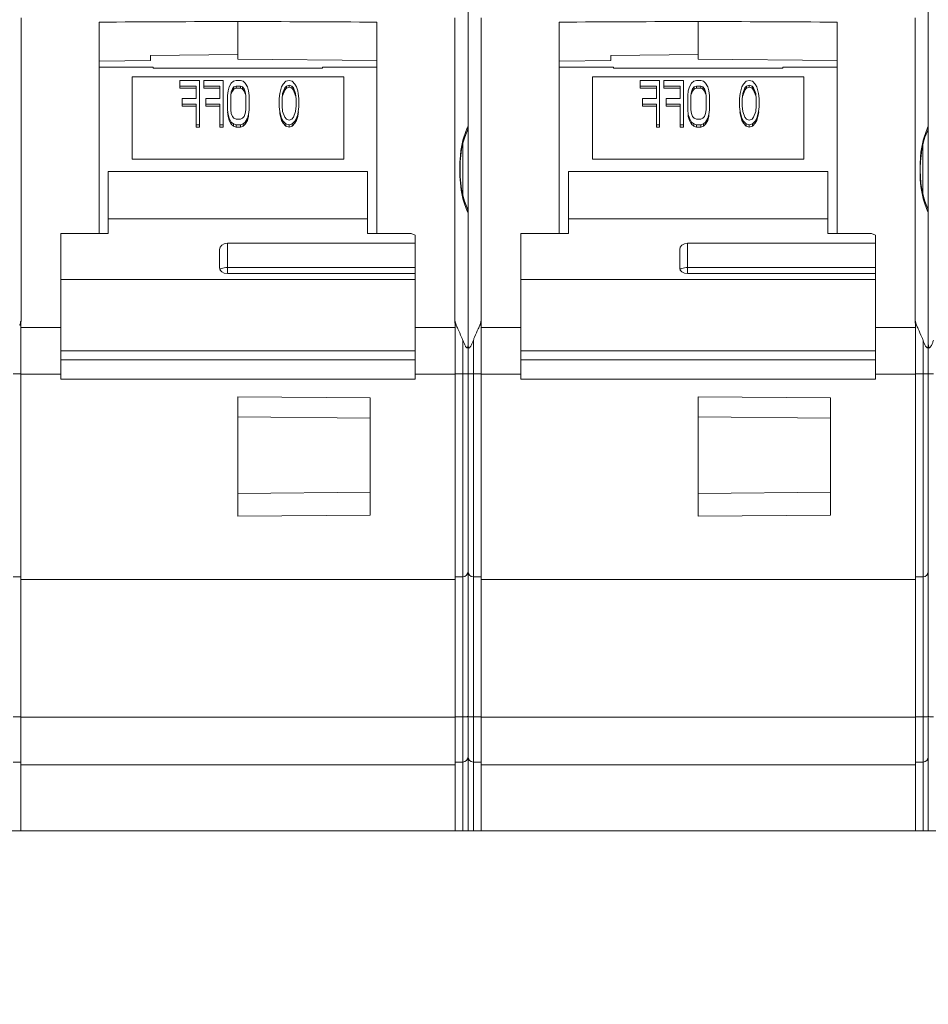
# Model space of a CAD drawing. Header units: millimetres. Extents: x -165365 to -33565, y 7406 to 103342.
# Tile 18 of 256: x -126014 to -125980, y 11043 to 11080. Entities that reach past the tile are written whole.
import ezdxf

# ---------------------------------------------------------------- set-up
doc = ezdxf.new("R2010")
doc.units = ezdxf.units.MM
doc.header["$MEASUREMENT"] = 0
doc.layers.get('Defpoints').update_dxf_attribs({"color": 252})
doc.layers.add('ELEK OPIS', color=140, linetype='Continuous')
doc.styles.add('FDBES', font='simplex.shx', dxfattribs={"width": 0.7})
doc.styles.add('ROMANS', font='romans.shx')
doc.dimstyles.new('BUD_100', dxfattribs={"dimtxt": 100, "dimasz": 10, "dimexe": 2, "dimexo": 2, "dimgap": 20, "dimtad": 1, "dimdec": 4, "dimrnd": 5, "dimdsep": 46, "dimtxsty": 'FDBES', "dimblk1": 'KR', "dimblk2": 'KR', "dimsah": 1, "dimcen": 10, "dimdle": 2, "dimse1": 1, "dimse2": 1, "dimclrd": 256, "dimclrt": 256, "dimadec": 0, "dimazin": 0, "dimtfac": 0.714286, "dimtdec": 4, "dimtix": 1, "dimtofl": 0, "dimtmove": 0, "dimatfit": 3, "dimldrblk": 'KR', "dimfxl": 1, "dimtvp": 1.428571, "dimtolj": 1, "dimtzin": 0, "dimlwd": -1, "dimarcsym": 0})

# ---------------------------------------------------------------- blocks, each defined once
blk = doc.blocks.new('VVSA11c_FPVHe_SIDEVIEW_v3')
at = {"color": 7, "linetype": 'Continuous', "lineweight": 0}
for p, q in [((1863, 900.51), (1863, 950.49)), ((1880.4, 900.51), (1880.4, 950.49)), ((1863.5, 931.226), (1863.5, 919.774)), ((1879.9, 919.774), (1879.9, 931.226)), ((1880.9, 931.226), (1880.9, 919.774)), ((1897.3, 919.774), (1897.3, 931.226)), ((1866.45, 923.08), (1866.45, 931.069)), ((1871.7, 929.665), (1871.7, 931.095)), ((1876.95, 931.069), (1876.95, 923.08)), ((1883.85, 923.08), (1883.85, 931.069)), ((1889.1, 929.665), (1889.1, 931.095)), ((1894.35, 931.069), (1894.35, 923.08)), ((1875, 929.809), (1871.7, 929.845)), ((1875, 929.809), (1875, 929.615)), ((1892.4, 929.809), (1889.1, 929.845)), ((1892.4, 929.809), (1892.4, 929.615)), ((1866.45, 929.614), (1871.7, 929.665)), ((1866.45, 929.363), (1868.5, 929.363)), ((1868.5, 929.329), (1868.5, 929.363)), ((1868.5, 929.329), (1874.9, 929.329)), ((1874.9, 929.363), (1876.95, 929.363)), ((1874.9, 929.363), (1874.9, 929.329)), ((1876.95, 929.596), (1875, 929.615)), ((1883.85, 929.614), (1889.1, 929.665)), ((1883.85, 929.363), (1885.9, 929.363)), ((1885.9, 929.329), (1885.9, 929.363)), ((1885.9, 929.329), (1892.3, 929.329)), ((1892.3, 929.363), (1894.35, 929.363)), ((1892.3, 929.363), (1892.3, 929.329)), ((1894.35, 929.596), (1892.4, 929.615)), ((1875.7, 929.006), (1867.7, 929.006)), ((1867.7, 925.884), (1867.7, 929.006)), ((1875.7, 929.006), (1875.7, 925.884)), ((1893.1, 929.006), (1885.1, 929.006)), ((1885.1, 925.884), (1885.1, 929.006)), ((1893.1, 929.006), (1893.1, 925.884)), ((1869.441, 928.474), (1869.482, 928.617)), ((1869.482, 928.617), (1869.543, 928.725)), ((1869.604, 928.581), (1869.522, 928.366)), ((1869.543, 928.725), (1869.645, 928.832)), ((1869.665, 928.653), (1869.604, 928.581)), ((1869.604, 928.5), (1869.604, 928.581)), ((1869.604, 928.5), (1869.665, 928.572)), ((1869.645, 928.832), (1869.767, 928.868)), ((1869.767, 928.689), (1869.665, 928.653)), ((1869.665, 928.572), (1869.665, 928.653)), ((1869.665, 928.572), (1869.767, 928.608)), ((1869.767, 928.868), (1869.89, 928.832)), ((1869.87, 928.653), (1869.767, 928.689)), ((1869.767, 928.608), (1869.767, 928.689)), ((1869.767, 928.608), (1869.87, 928.572)), ((1869.87, 928.572), (1869.87, 928.653)), ((1869.931, 928.581), (1869.87, 928.653)), ((1869.87, 928.572), (1869.931, 928.5)), ((1869.89, 928.832), (1869.992, 928.725)), ((1869.931, 928.5), (1869.931, 928.581)), ((1870.013, 928.366), (1869.931, 928.581)), ((1869.992, 928.725), (1870.053, 928.617)), ((1870.053, 928.617), (1870.094, 928.474)), ((1871.299, 928.474), (1871.34, 928.617)), ((1871.34, 928.617), (1871.421, 928.76)), ((1871.421, 928.76), (1871.503, 928.832)), ((1871.523, 928.617), (1871.462, 928.545)), ((1871.503, 928.832), (1871.605, 928.868)), ((1871.605, 928.653), (1871.523, 928.617)), ((1871.523, 928.536), (1871.523, 928.617)), ((1871.523, 928.536), (1871.605, 928.572)), ((1871.605, 928.868), (1871.768, 928.868)), ((1871.768, 928.653), (1871.605, 928.653)), ((1871.605, 928.572), (1871.605, 928.653)), ((1871.605, 928.572), (1871.768, 928.572)), ((1871.768, 928.868), (1871.87, 928.832)), ((1871.85, 928.617), (1871.768, 928.653)), ((1871.768, 928.653), (1871.768, 928.572)), ((1871.768, 928.572), (1871.85, 928.536)), ((1871.85, 928.536), (1871.85, 928.617)), ((1871.911, 928.545), (1871.85, 928.617)), ((1871.87, 928.832), (1871.952, 928.76)), ((1871.952, 928.76), (1872.034, 928.617)), ((1872.034, 928.617), (1872.075, 928.474)), ((1872.258, 928.868), (1872.993, 928.868)), ((1872.258, 927.104), (1872.258, 928.868)), ((1872.993, 928.653), (1872.381, 928.653)), ((1872.381, 928.653), (1872.381, 928.187)), ((1872.381, 928.572), (1872.993, 928.572)), ((1872.993, 928.572), (1872.993, 928.868)), ((1873.157, 928.868), (1873.892, 928.868)), ((1873.157, 927.104), (1873.157, 928.868)), ((1873.892, 928.653), (1873.279, 928.653)), ((1873.279, 928.653), (1873.279, 928.187)), ((1873.279, 928.572), (1873.892, 928.572)), ((1873.892, 928.572), (1873.892, 928.868)), ((1886.841, 928.474), (1886.882, 928.617)), ((1886.882, 928.617), (1886.943, 928.725)), ((1887.004, 928.581), (1886.922, 928.366)), ((1886.943, 928.725), (1887.045, 928.832)), ((1887.065, 928.653), (1887.004, 928.581)), ((1887.004, 928.5), (1887.004, 928.581)), ((1887.004, 928.5), (1887.065, 928.572)), ((1887.045, 928.832), (1887.168, 928.868)), ((1887.168, 928.689), (1887.065, 928.653)), ((1887.065, 928.572), (1887.065, 928.653)), ((1887.065, 928.572), (1887.168, 928.608)), ((1887.168, 928.868), (1887.29, 928.832)), ((1887.27, 928.653), (1887.168, 928.689)), ((1887.168, 928.608), (1887.168, 928.689)), ((1887.168, 928.608), (1887.27, 928.572)), ((1887.27, 928.572), (1887.27, 928.653)), ((1887.331, 928.581), (1887.27, 928.653)), ((1887.27, 928.572), (1887.331, 928.5)), ((1887.29, 928.832), (1887.392, 928.725)), ((1887.331, 928.5), (1887.331, 928.581)), ((1887.413, 928.366), (1887.331, 928.581)), ((1887.392, 928.725), (1887.453, 928.617)), ((1887.453, 928.617), (1887.494, 928.474)), ((1888.699, 928.474), (1888.74, 928.617)), ((1888.74, 928.617), (1888.821, 928.76)), ((1888.821, 928.76), (1888.903, 928.832)), ((1888.923, 928.617), (1888.862, 928.545)), ((1888.903, 928.832), (1889.005, 928.868)), ((1889.005, 928.653), (1888.923, 928.617)), ((1888.923, 928.536), (1888.923, 928.617)), ((1888.923, 928.536), (1889.005, 928.572)), ((1889.005, 928.868), (1889.168, 928.868)), ((1889.168, 928.653), (1889.005, 928.653)), ((1889.005, 928.572), (1889.005, 928.653)), ((1889.005, 928.572), (1889.168, 928.572)), ((1889.168, 928.868), (1889.27, 928.832)), ((1889.25, 928.617), (1889.168, 928.653)), ((1889.168, 928.653), (1889.168, 928.572)), ((1889.168, 928.572), (1889.25, 928.536)), ((1889.25, 928.536), (1889.25, 928.617)), ((1889.311, 928.545), (1889.25, 928.617)), ((1889.27, 928.832), (1889.352, 928.76)), ((1889.352, 928.76), (1889.434, 928.617)), ((1889.434, 928.617), (1889.475, 928.474)), ((1889.658, 928.868), (1890.393, 928.868)), ((1889.658, 927.104), (1889.658, 928.868)), ((1890.393, 928.653), (1889.781, 928.653)), ((1889.781, 928.653), (1889.781, 928.187)), ((1889.781, 928.572), (1890.393, 928.572)), ((1890.393, 928.572), (1890.393, 928.868)), ((1890.557, 928.868), (1891.292, 928.868)), ((1890.557, 927.104), (1890.557, 928.868)), ((1891.292, 928.653), (1890.679, 928.653)), ((1890.679, 928.653), (1890.679, 928.187)), ((1890.679, 928.572), (1891.292, 928.572)), ((1891.292, 928.572), (1891.292, 928.868)), ((1869.42, 928.366), (1869.4, 928.187)), ((1869.441, 928.474), (1869.42, 928.366)), ((1869.502, 928.152), (1869.522, 928.366)), ((1869.522, 928.285), (1869.604, 928.5)), ((1869.931, 928.5), (1870.013, 928.285)), ((1870.013, 928.366), (1870.033, 928.152)), ((1870.115, 928.366), (1870.094, 928.474)), ((1870.135, 928.187), (1870.115, 928.366)), ((1871.299, 928.474), (1871.278, 928.295)), ((1871.278, 927.758), (1871.278, 928.295)), ((1871.401, 928.295), (1871.421, 928.438)), ((1871.401, 928.295), (1871.401, 927.758)), ((1871.462, 928.545), (1871.421, 928.438)), ((1871.421, 928.357), (1871.462, 928.464)), ((1871.462, 928.464), (1871.462, 928.545)), ((1871.462, 928.464), (1871.523, 928.536)), ((1871.85, 928.536), (1871.911, 928.464)), ((1871.911, 928.464), (1871.911, 928.545)), ((1871.952, 928.438), (1871.911, 928.545)), ((1871.911, 928.464), (1871.952, 928.357)), ((1871.952, 928.438), (1871.973, 928.295)), ((1871.973, 927.758), (1871.973, 928.295)), ((1872.095, 928.295), (1872.075, 928.474)), ((1872.095, 928.295), (1872.095, 927.758)), ((1886.82, 928.366), (1886.8, 928.187)), ((1886.841, 928.474), (1886.82, 928.366)), ((1886.902, 928.152), (1886.922, 928.366)), ((1886.922, 928.285), (1887.004, 928.5)), ((1887.331, 928.5), (1887.413, 928.285)), ((1887.413, 928.366), (1887.433, 928.152)), ((1887.515, 928.366), (1887.494, 928.474)), ((1887.535, 928.187), (1887.515, 928.366)), ((1888.699, 928.474), (1888.678, 928.295)), ((1888.678, 927.758), (1888.678, 928.295)), ((1888.801, 928.295), (1888.821, 928.438)), ((1888.801, 928.295), (1888.801, 927.758)), ((1888.862, 928.545), (1888.821, 928.438)), ((1888.821, 928.357), (1888.862, 928.464)), ((1888.862, 928.464), (1888.862, 928.545)), ((1888.862, 928.464), (1888.923, 928.536)), ((1889.25, 928.536), (1889.311, 928.464)), ((1889.311, 928.464), (1889.311, 928.545)), ((1889.352, 928.438), (1889.311, 928.545)), ((1889.311, 928.464), (1889.352, 928.357)), ((1889.352, 928.438), (1889.372, 928.295)), ((1889.372, 927.758), (1889.372, 928.295)), ((1889.495, 928.295), (1889.475, 928.474)), ((1889.495, 928.295), (1889.495, 927.758)), ((1869.4, 928.187), (1869.4, 927.865)), ((1869.4, 927.865), (1869.42, 927.686)), ((1869.502, 928.152), (1869.502, 927.901)), ((1869.522, 927.686), (1869.502, 927.901)), ((1870.033, 927.901), (1870.013, 927.686)), ((1870.033, 927.901), (1870.033, 928.152)), ((1870.115, 927.686), (1870.135, 927.865)), ((1870.135, 927.865), (1870.135, 928.187)), ((1872.381, 928.187), (1872.912, 928.187)), ((1872.912, 927.973), (1872.381, 927.973)), ((1872.381, 927.104), (1872.381, 927.973)), ((1872.381, 927.892), (1872.912, 927.892)), ((1872.912, 927.892), (1872.912, 928.187)), ((1873.279, 928.187), (1873.81, 928.187)), ((1873.81, 927.973), (1873.279, 927.973)), ((1873.279, 927.104), (1873.279, 927.973)), ((1873.279, 927.892), (1873.81, 927.892)), ((1873.81, 927.892), (1873.81, 928.187)), ((1886.8, 928.187), (1886.8, 927.865)), ((1886.8, 927.865), (1886.82, 927.686)), ((1886.902, 928.152), (1886.902, 927.901)), ((1886.922, 927.686), (1886.902, 927.901)), ((1887.433, 927.901), (1887.413, 927.686)), ((1887.433, 927.901), (1887.433, 928.152)), ((1887.515, 927.686), (1887.535, 927.865)), ((1887.535, 927.865), (1887.535, 928.187)), ((1889.781, 928.187), (1890.312, 928.187)), ((1890.312, 927.973), (1889.781, 927.973)), ((1889.781, 927.104), (1889.781, 927.973)), ((1889.781, 927.892), (1890.312, 927.892)), ((1890.312, 927.892), (1890.312, 928.187)), ((1890.679, 928.187), (1891.21, 928.187)), ((1891.21, 927.973), (1890.679, 927.973)), ((1890.679, 927.104), (1890.679, 927.973)), ((1890.679, 927.892), (1891.21, 927.892)), ((1891.21, 927.892), (1891.21, 928.187)), ((1869.42, 927.605), (1869.413, 927.674)), ((1869.42, 927.686), (1869.441, 927.579)), ((1869.441, 927.498), (1869.42, 927.605)), ((1869.441, 927.498), (1869.441, 927.579)), ((1869.482, 927.435), (1869.441, 927.579)), ((1869.441, 927.498), (1869.482, 927.354)), ((1869.522, 927.686), (1869.604, 927.471)), ((1869.604, 927.471), (1869.665, 927.4)), ((1869.87, 927.4), (1869.931, 927.471)), ((1869.931, 927.471), (1870.013, 927.686)), ((1870.094, 927.579), (1870.053, 927.435)), ((1870.053, 927.354), (1870.094, 927.498)), ((1870.094, 927.579), (1870.115, 927.686)), ((1870.115, 927.605), (1870.094, 927.498)), ((1870.094, 927.498), (1870.094, 927.579)), ((1870.122, 927.674), (1870.115, 927.605)), ((1871.278, 927.758), (1871.299, 927.579)), ((1871.299, 927.498), (1871.299, 927.579)), ((1871.34, 927.435), (1871.299, 927.579)), ((1871.299, 927.498), (1871.34, 927.354)), ((1871.421, 927.614), (1871.401, 927.758)), ((1871.421, 927.614), (1871.462, 927.507)), ((1871.462, 927.507), (1871.523, 927.435)), ((1871.85, 927.435), (1871.911, 927.507)), ((1871.911, 927.507), (1871.952, 927.614)), ((1871.973, 927.758), (1871.952, 927.614)), ((1872.075, 927.579), (1872.034, 927.435)), ((1872.034, 927.354), (1872.075, 927.498)), ((1872.075, 927.579), (1872.095, 927.758)), ((1872.075, 927.498), (1872.075, 927.579)), ((1886.82, 927.605), (1886.813, 927.674)), ((1886.82, 927.686), (1886.841, 927.579)), ((1886.841, 927.498), (1886.82, 927.605)), ((1886.841, 927.498), (1886.841, 927.579)), ((1886.882, 927.435), (1886.841, 927.579)), ((1886.841, 927.498), (1886.882, 927.354)), ((1886.922, 927.686), (1887.004, 927.471)), ((1887.004, 927.471), (1887.065, 927.4)), ((1887.27, 927.4), (1887.331, 927.471)), ((1887.331, 927.471), (1887.413, 927.686)), ((1887.494, 927.579), (1887.453, 927.435)), ((1887.453, 927.354), (1887.494, 927.498)), ((1887.494, 927.579), (1887.515, 927.686)), ((1887.515, 927.605), (1887.494, 927.498)), ((1887.494, 927.498), (1887.494, 927.579)), ((1887.522, 927.674), (1887.515, 927.605)), ((1888.678, 927.758), (1888.699, 927.579)), ((1888.699, 927.498), (1888.699, 927.579)), ((1888.74, 927.435), (1888.699, 927.579)), ((1888.699, 927.498), (1888.74, 927.354)), ((1888.821, 927.614), (1888.801, 927.758)), ((1888.821, 927.614), (1888.862, 927.507)), ((1888.862, 927.507), (1888.923, 927.435)), ((1889.25, 927.435), (1889.311, 927.507)), ((1889.311, 927.507), (1889.352, 927.614)), ((1889.372, 927.758), (1889.352, 927.614)), ((1889.475, 927.579), (1889.434, 927.435)), ((1889.434, 927.354), (1889.475, 927.498)), ((1889.475, 927.579), (1889.495, 927.758)), ((1889.495, 927.677), (1889.475, 927.498)), ((1889.475, 927.498), (1889.475, 927.579)), ((1869.482, 927.354), (1869.482, 927.435)), ((1869.543, 927.328), (1869.482, 927.435)), ((1869.482, 927.354), (1869.543, 927.247)), ((1869.543, 927.247), (1869.543, 927.328)), ((1869.645, 927.221), (1869.543, 927.328)), ((1869.543, 927.247), (1869.645, 927.14)), ((1869.767, 927.185), (1869.645, 927.221)), ((1869.645, 927.14), (1869.645, 927.221)), ((1869.645, 927.14), (1869.767, 927.104)), ((1869.665, 927.4), (1869.767, 927.364)), ((1869.767, 927.364), (1869.87, 927.4)), ((1869.89, 927.221), (1869.767, 927.185)), ((1869.767, 927.104), (1869.767, 927.185)), ((1869.767, 927.104), (1869.89, 927.14)), ((1869.992, 927.328), (1869.89, 927.221)), ((1869.89, 927.14), (1869.992, 927.247)), ((1869.89, 927.14), (1869.89, 927.221)), ((1870.053, 927.435), (1869.992, 927.328)), ((1869.992, 927.247), (1870.053, 927.354)), ((1869.992, 927.247), (1869.992, 927.328)), ((1870.053, 927.354), (1870.053, 927.435)), ((1871.34, 927.354), (1871.34, 927.435)), ((1871.421, 927.292), (1871.34, 927.435)), ((1871.34, 927.354), (1871.421, 927.211)), ((1871.421, 927.211), (1871.421, 927.292)), ((1871.503, 927.221), (1871.421, 927.292)), ((1871.421, 927.211), (1871.503, 927.14)), ((1871.605, 927.185), (1871.503, 927.221)), ((1871.503, 927.14), (1871.503, 927.221)), ((1871.503, 927.14), (1871.605, 927.104)), ((1871.523, 927.435), (1871.605, 927.4)), ((1871.605, 927.4), (1871.768, 927.4)), ((1871.768, 927.185), (1871.605, 927.185)), ((1871.605, 927.104), (1871.605, 927.185)), ((1871.605, 927.104), (1871.768, 927.104)), ((1871.768, 927.4), (1871.85, 927.435)), ((1871.87, 927.221), (1871.768, 927.185)), ((1871.768, 927.104), (1871.768, 927.185)), ((1871.768, 927.104), (1871.87, 927.14)), ((1871.952, 927.292), (1871.87, 927.221)), ((1871.87, 927.14), (1871.87, 927.221)), ((1871.87, 927.14), (1871.952, 927.211)), ((1872.034, 927.435), (1871.952, 927.292)), ((1871.952, 927.211), (1872.034, 927.354)), ((1871.952, 927.211), (1871.952, 927.292)), ((1872.034, 927.354), (1872.034, 927.435)), ((1872.381, 927.185), (1872.258, 927.185)), ((1872.258, 927.104), (1872.381, 927.104)), ((1873.279, 927.185), (1873.157, 927.185)), ((1873.157, 927.104), (1873.279, 927.104)), ((1886.882, 927.354), (1886.882, 927.435)), ((1886.943, 927.328), (1886.882, 927.435)), ((1886.882, 927.354), (1886.943, 927.247)), ((1886.943, 927.247), (1886.943, 927.328)), ((1887.045, 927.221), (1886.943, 927.328)), ((1886.943, 927.247), (1887.045, 927.14)), ((1887.168, 927.185), (1887.045, 927.221)), ((1887.045, 927.14), (1887.045, 927.221)), ((1887.045, 927.14), (1887.168, 927.104)), ((1887.065, 927.4), (1887.168, 927.364)), ((1887.168, 927.364), (1887.27, 927.4)), ((1887.29, 927.221), (1887.168, 927.185)), ((1887.168, 927.104), (1887.168, 927.185)), ((1887.168, 927.104), (1887.29, 927.14)), ((1887.392, 927.328), (1887.29, 927.221)), ((1887.29, 927.14), (1887.392, 927.247)), ((1887.29, 927.14), (1887.29, 927.221)), ((1887.453, 927.435), (1887.392, 927.328)), ((1887.392, 927.247), (1887.453, 927.354)), ((1887.392, 927.247), (1887.392, 927.328)), ((1887.453, 927.354), (1887.453, 927.435)), ((1888.74, 927.354), (1888.74, 927.435)), ((1888.821, 927.292), (1888.74, 927.435)), ((1888.74, 927.354), (1888.821, 927.211)), ((1888.903, 927.221), (1888.821, 927.292)), ((1888.821, 927.211), (1888.821, 927.292)), ((1888.821, 927.211), (1888.903, 927.14)), ((1889.005, 927.185), (1888.903, 927.221)), ((1888.903, 927.14), (1888.903, 927.221)), ((1888.903, 927.14), (1889.005, 927.104)), ((1888.923, 927.435), (1889.005, 927.4)), ((1889.005, 927.4), (1889.168, 927.4)), ((1889.168, 927.185), (1889.005, 927.185)), ((1889.005, 927.104), (1889.005, 927.185)), ((1889.005, 927.104), (1889.168, 927.104)), ((1889.168, 927.4), (1889.25, 927.435)), ((1889.27, 927.221), (1889.168, 927.185)), ((1889.168, 927.104), (1889.168, 927.185)), ((1889.168, 927.104), (1889.27, 927.14)), ((1889.352, 927.292), (1889.27, 927.221)), ((1889.27, 927.14), (1889.27, 927.221)), ((1889.27, 927.14), (1889.352, 927.211)), ((1889.434, 927.435), (1889.352, 927.292)), ((1889.352, 927.211), (1889.434, 927.354)), ((1889.352, 927.211), (1889.352, 927.292)), ((1889.434, 927.354), (1889.434, 927.435)), ((1889.781, 927.185), (1889.658, 927.185)), ((1889.658, 927.104), (1889.781, 927.104)), ((1890.679, 927.185), (1890.557, 927.185)), ((1890.557, 927.104), (1890.679, 927.104)), ((1867.7, 925.884), (1875.7, 925.884)), ((1885.1, 925.884), (1893.1, 925.884)), ((1876.6, 925.416), (1866.8, 925.416)), ((1866.8, 925.416), (1866.8, 923.08)), ((1876.6, 923.08), (1876.6, 925.416)), ((1894, 925.416), (1884.2, 925.416)), ((1884.2, 925.416), (1884.2, 923.08)), ((1894, 923.08), (1894, 925.416)), ((1866.8, 923.634), (1876.6, 923.634)), ((1884.2, 923.634), (1894, 923.634)), ((1865.152, 923.08), (1865, 923.012)), ((1865, 917.567), (1865, 923.012)), ((1865.152, 923.08), (1866.8, 923.08)), ((1878.4, 923.08), (1876.6, 923.08)), ((1878.4, 917.567), (1878.4, 923.08)), ((1882.552, 923.08), (1882.4, 923.012)), ((1882.4, 917.567), (1882.4, 923.012)), ((1882.552, 923.08), (1884.2, 923.08)), ((1895.8, 923.08), (1894, 923.08)), ((1895.8, 917.567), (1895.8, 923.08)), ((1872.1, 922.708), (1865, 922.708)), ((1889.5, 922.708), (1882.4, 922.708)), ((1872.4, 922.479), (1872.4, 921.775)), ((1889.8, 922.479), (1889.8, 921.775)), ((1865, 921.564), (1872.1, 921.564)), ((1882.4, 921.564), (1889.5, 921.564)), ((1863.49, 919.648), (1863.49, 900.5)), ((1879.91, 900.5), (1879.91, 919.648)), ((1880.89, 919.648), (1880.89, 900.5)), ((1897.31, 900.5), (1897.31, 919.648)), ((1878.4, 917.567), (1865, 917.567)), ((1895.8, 917.567), (1882.4, 917.567)), ((1866.7, 912.437), (1866.7, 916.865)), ((1871.7, 916.909), (1871.7, 912.393)), ((1884.1, 912.437), (1884.1, 916.865)), ((1889.1, 916.909), (1889.1, 912.393)), ((1866.7, 916.1), (1871.7, 916.144)), ((1884.1, 916.1), (1889.1, 916.144)), ((1866.7, 913.3), (1871.7, 913.256)), ((1884.1, 913.3), (1889.1, 913.256)), ((1863.49, 910.1), (1863.2, 910.1)), ((1879.91, 910), (1863.49, 910)), ((1880.2, 910.1), (1879.91, 910.1)), ((1880.89, 910.1), (1880.6, 910.1)), ((1897.31, 910), (1880.89, 910)), ((1897.6, 910.1), (1897.31, 910.1)), ((1863.49, 903.1), (1863.2, 903.1)), ((1879.91, 903), (1863.49, 903)), ((1880.2, 903.1), (1879.91, 903.1)), ((1880.89, 903.1), (1880.6, 903.1)), ((1897.31, 903), (1880.89, 903)), ((1897.6, 903.1), (1897.31, 903.1)), ((1910.5, 900.5), (1815.5, 900.5))]:
    blk.add_line(p, q, dxfattribs=at)
at = {"color": 9, "linetype": 'Continuous', "lineweight": 0}
for p, q in [((1863.203, 926.456), (1863.203, 924.542)), ((1880.603, 926.456), (1880.603, 924.542)), ((1863.314, 925.5), (1863.302, 925.5)), ((1880.714, 925.5), (1880.702, 925.5)), ((1872.1, 921.564), (1872.1, 922.708)), ((1889.5, 921.564), (1889.5, 922.708)), ((1865, 921.792), (1872.1, 921.792)), ((1882.4, 921.792), (1889.5, 921.792)), ((1865, 921.336), (1878.4, 921.336)), ((1882.4, 921.336), (1895.8, 921.336)), ((1863.49, 919.618), (1863.449, 919.618)), ((1863.49, 919.526), (1865, 919.526)), ((1878.4, 919.526), (1879.91, 919.526)), ((1879.951, 919.618), (1879.91, 919.618)), ((1880.89, 919.618), (1880.849, 919.618)), ((1880.89, 919.526), (1882.4, 919.526)), ((1895.8, 919.526), (1897.31, 919.526)), ((1897.351, 919.618), (1897.31, 919.618)), ((1863.2, 919.045), (1863.2, 900.503)), ((1880.2, 900.503), (1880.2, 919.045)), ((1880.6, 919.045), (1880.6, 900.503)), ((1878.4, 918.639), (1865, 918.639)), ((1895.8, 918.639), (1882.4, 918.639)), ((1865, 918.3), (1878.4, 918.3)), ((1882.4, 918.3), (1895.8, 918.3)), ((1863.49, 917.769), (1863.2, 917.769)), ((1863.49, 917.765), (1865, 917.765)), ((1878.4, 917.765), (1879.91, 917.765)), ((1880.2, 917.769), (1879.91, 917.769)), ((1880.89, 917.769), (1880.6, 917.769)), ((1880.89, 917.765), (1882.4, 917.765)), ((1895.8, 917.765), (1897.31, 917.765)), ((1897.6, 917.769), (1897.31, 917.769)), ((1871.7, 916.909), (1866.7, 916.865)), ((1889.1, 916.909), (1884.1, 916.865)), ((1866.7, 912.437), (1871.7, 912.393)), ((1884.1, 912.437), (1889.1, 912.393)), ((1863.49, 904.803), (1863.2, 904.803)), ((1863.49, 904.792), (1879.91, 904.792)), ((1880.2, 904.803), (1879.91, 904.803)), ((1880.89, 904.803), (1880.6, 904.803)), ((1880.89, 904.792), (1897.31, 904.792)), ((1897.6, 904.803), (1897.31, 904.803))]:
    blk.add_line(p, q, dxfattribs=at)
at = {"color": 7, "linetype": 'Continuous', "lineweight": 0}
for points in [[(1863.031, 926.95), (1863.128, 926.715), (1863.196, 926.489), (1863.244, 926.26), (1863.275, 926.028), (1863.294, 925.794), (1863.302, 925.556), (1863.302, 925.5)], [(1880.431, 926.95), (1880.528, 926.715), (1880.596, 926.489), (1880.644, 926.26), (1880.675, 926.028), (1880.694, 925.794), (1880.702, 925.556), (1880.702, 925.5)], [(1863.302, 925.5), (1863.302, 925.459), (1863.295, 925.221), (1863.277, 924.986), (1863.246, 924.754), (1863.199, 924.524), (1863.132, 924.297), (1863.031, 924.05)], [(1880.702, 925.5), (1880.702, 925.459), (1880.695, 925.221), (1880.677, 924.986), (1880.646, 924.754), (1880.599, 924.524), (1880.532, 924.297), (1880.431, 924.05)]]:
    blk.add_lwpolyline(points, dxfattribs=at)
at = {"color": 9, "linetype": 'Continuous', "lineweight": 0}
for centre, radius, start, end in [((1859.795, 925.616), 3.544, 24.8438, 25.2611), ((1860.01, 925.714), 3.308, 22.267, 24.8661), ((1877.195, 925.616), 3.544, 24.8438, 25.2611), ((1877.41, 925.714), 3.308, 22.267, 24.8661), ((1860.267, 925.82), 3.03, 19.3895, 22.2598), ((1877.667, 925.82), 3.03, 19.3895, 22.2598), ((1860.235, 925.193), 3.064, 334.9441, 340.4064), ((1877.635, 925.193), 3.064, 334.9441, 340.4064), ((1859.983, 925.307), 3.341, 334.5602, 335.0021), ((1877.383, 925.307), 3.341, 334.5602, 335.0021)]:
    blk.add_arc(centre, radius, start, end, dxfattribs=at)
at = {"color": 7, "linetype": 'Continuous', "lineweight": 0}
for centre, radius, start, end in [((1862.935, 919.839), 0.559, 336.7356, 339.1841), ((1862.921, 919.844), 0.575, 339.1853, 341.5998), ((1862.878, 919.858), 0.62, 341.6713, 348.6019), ((1862.818, 919.87), 0.681, 348.5405, 350.7236), ((1880.58, 919.87), 0.679, 189.2769, 191.4636), ((1880.464, 919.838), 0.559, 200.8116, 203.2636), ((1880.335, 919.839), 0.559, 336.7356, 339.1841), ((1880.321, 919.844), 0.575, 339.1853, 341.5998), ((1880.278, 919.858), 0.62, 341.6713, 348.6019), ((1880.218, 919.87), 0.681, 348.5405, 350.7236), ((1897.98, 919.87), 0.679, 189.2769, 191.4636), ((1897.864, 919.838), 0.559, 200.8116, 203.2636), ((1847.012, 926.903), 17.979, 335.582, 335.8836), ((1859.035, 921.521), 4.807, 335.8745, 336.6687), ((1884.384, 921.53), 4.828, 203.3308, 204.1248), ((1895.741, 926.612), 17.27, 204.1118, 204.4129), ((1864.412, 926.903), 17.979, 335.582, 335.8836), ((1876.435, 921.521), 4.807, 335.8745, 336.6687), ((1863.2, 910.3), 0.2, 180, 270), ((1880.2, 910.3), 0.2, 270, 0), ((1880.6, 910.3), 0.2, 180, 270), ((1863.2, 903.3), 0.2, 180, 270), ((1880.2, 903.3), 0.2, 270, 0), ((1880.6, 903.3), 0.2, 180, 270)]:
    blk.add_arc(centre, radius, start, end, dxfattribs=at)
for centre, major_axis, ratio, start_param, end_param in [((1581.882, 925.5), (744.826, 5.225), 0.005191, 1.171097, 1.178736), ((2161.518, 925.5), (744.826, -5.225), 0.005191, 1.962856, 1.970496), ((1599.282, 925.5), (744.826, 5.225), 0.005191, 1.171097, 1.178736), ((2178.918, 925.5), (744.826, -5.225), 0.005191, 1.962856, 1.970496), ((1872.1, 922.479), (0.3, 0), 0.762405, 0, 1.570796), ((1889.5, 922.479), (0.3, 0), 0.762405, 0, 1.570796), ((1872.1, 921.775), (0.3, 0), 0.701661, -1.570796, 0), ((1889.5, 921.775), (0.3, 0), 0.701661, -1.570796, 0)]:
    blk.add_ellipse(centre, major_axis=major_axis, ratio=ratio, start_param=start_param, end_param=end_param, dxfattribs=at)
for points in [[(1863.031, 926.95), (1863.01, 926.996), (1863, 927.049), (1863, 927.1)], [(1880.431, 926.95), (1880.41, 926.996), (1880.4, 927.049), (1880.4, 927.1)], [(1863, 923.9), (1863, 923.922), (1863.002, 923.945), (1863.006, 923.967)], [(1863.006, 923.967), (1863.011, 923.996), (1863.019, 924.024), (1863.031, 924.05)], [(1880.4, 923.9), (1880.4, 923.922), (1880.402, 923.945), (1880.406, 923.967)], [(1880.406, 923.967), (1880.411, 923.996), (1880.419, 924.024), (1880.431, 924.05)], [(1863.49, 919.648), (1863.497, 919.69), (1863.5, 919.732), (1863.5, 919.775)], [(1879.91, 919.648), (1879.903, 919.689), (1879.9, 919.732), (1879.9, 919.774)], [(1879.942, 919.64), (1879.93, 919.671), (1879.921, 919.703), (1879.915, 919.735)], [(1880.89, 919.648), (1880.897, 919.69), (1880.9, 919.732), (1880.9, 919.775)], [(1897.31, 919.648), (1897.303, 919.689), (1897.3, 919.732), (1897.3, 919.774)], [(1897.342, 919.64), (1897.33, 919.671), (1897.321, 919.703), (1897.315, 919.735)]]:
    blk.add_open_spline(points, degree=3, dxfattribs=at)
at = {"color": 9, "linetype": 'Continuous', "lineweight": 0}
for points, knots in [([(1863.125, 926.826), (1863.159, 926.727), (1863.235, 926.466), (1863.3, 926.021), (1863.314, 925.677), (1863.314, 925.5)], [0, 0, 0, 0, 0.232207, 0.605704, 1, 1, 1, 1]), ([(1880.525, 926.826), (1880.559, 926.727), (1880.635, 926.466), (1880.7, 926.021), (1880.714, 925.677), (1880.714, 925.5)], [0, 0, 0, 0, 0.232207, 0.605704, 1, 1, 1, 1]), ([(1863.122, 924.165), (1863.157, 924.264), (1863.284, 924.698), (1863.313, 925.154), (1863.314, 925.5)], [0, 0, 0, 0, 0.232435, 1, 1, 1, 1]), ([(1880.522, 924.165), (1880.557, 924.264), (1880.684, 924.698), (1880.713, 925.154), (1880.714, 925.5)], [0, 0, 0, 0, 0.232435, 1, 1, 1, 1]), ([(1872.215, 921.784), (1872.252, 921.779), (1872.312, 921.765), (1872.371, 921.735), (1872.388, 921.716)], [0, 0, 0, 0, 0.592806, 1, 1, 1, 1]), ([(1889.615, 921.784), (1889.652, 921.779), (1889.712, 921.765), (1889.771, 921.735), (1889.788, 921.716)], [0, 0, 0, 0, 0.592806, 1, 1, 1, 1]), ([(1863, 917.776), (1863, 917.775), (1862.992, 917.775), (1862.983, 917.773), (1862.964, 917.772), (1862.928, 917.77), (1862.872, 917.769), (1862.825, 917.769), (1862.8, 917.769)], [0, 0, 0, 0, 0.020775, 0.077974, 0.170197, 0.294351, 0.618705, 1, 1, 1, 1]), ([(1863, 917.776), (1863, 917.775), (1863.008, 917.775), (1863.017, 917.773), (1863.036, 917.772), (1863.072, 917.77), (1863.127, 917.769), (1863.174, 917.769), (1863.2, 917.769)], [0, 0, 0, 0, 0.020644, 0.077819, 0.170332, 0.294456, 0.618215, 1, 1, 1, 1]), ([(1880.4, 917.776), (1880.4, 917.775), (1880.392, 917.775), (1880.383, 917.773), (1880.364, 917.772), (1880.328, 917.77), (1880.273, 917.769), (1880.226, 917.769), (1880.2, 917.769)], [0, 0, 0, 0, 0.020642, 0.077817, 0.170329, 0.294453, 0.618214, 1, 1, 1, 1]), ([(1880.4, 917.776), (1880.4, 917.775), (1880.408, 917.775), (1880.417, 917.773), (1880.436, 917.772), (1880.472, 917.77), (1880.527, 917.769), (1880.574, 917.769), (1880.6, 917.769)], [0, 0, 0, 0, 0.020644, 0.077819, 0.170332, 0.294456, 0.618215, 1, 1, 1, 1]), ([(1863, 904.824), (1863, 904.818), (1862.971, 904.814), (1862.937, 904.807), (1862.872, 904.804), (1862.825, 904.803), (1862.8, 904.803)], [0, 0, 0, 0, 0.084875, 0.301147, 0.622701, 1, 1, 1, 1]), ([(1863, 904.824), (1863, 904.818), (1863.029, 904.814), (1863.063, 904.807), (1863.128, 904.804), (1863.174, 904.803), (1863.2, 904.803)], [0, 0, 0, 0, 0.084742, 0.301257, 0.622222, 1, 1, 1, 1]), ([(1880.4, 904.824), (1880.4, 904.818), (1880.371, 904.814), (1880.337, 904.807), (1880.272, 904.804), (1880.226, 904.803), (1880.2, 904.803)], [0, 0, 0, 0, 0.084742, 0.301257, 0.622222, 1, 1, 1, 1]), ([(1880.4, 904.824), (1880.4, 904.818), (1880.429, 904.814), (1880.463, 904.807), (1880.528, 904.804), (1880.574, 904.803), (1880.6, 904.803)], [0, 0, 0, 0, 0.084742, 0.301257, 0.622222, 1, 1, 1, 1])]:
    blk.add_open_spline(points, degree=3, knots=knots, dxfattribs=at)
for points in [[(1872.1, 921.792), (1872.138, 921.792), (1872.177, 921.79), (1872.215, 921.784)], [(1889.5, 921.792), (1889.538, 921.792), (1889.577, 921.79), (1889.615, 921.784)]]:
    blk.add_open_spline(points, degree=3, dxfattribs=at)
at = {"color": 7, "linetype": 'Continuous', "lineweight": 0}
for points, knots in [([(1863.2, 919.045), (1863.216, 919.085), (1863.274, 919.228), (1863.337, 919.369), (1863.383, 919.47)], [0, 0, 0, 0, 0.279183, 1, 1, 1, 1]), ([(1880.2, 919.045), (1880.184, 919.085), (1880.125, 919.23), (1880.061, 919.372), (1880.015, 919.474)], [0, 0, 0, 0, 0.279558, 1, 1, 1, 1]), ([(1880.6, 919.045), (1880.616, 919.085), (1880.674, 919.228), (1880.737, 919.369), (1880.783, 919.47)], [0, 0, 0, 0, 0.279183, 1, 1, 1, 1]), ([(1863, 918.894), (1863, 918.868), (1862.998, 918.829), (1862.989, 918.784), (1862.975, 918.753), (1862.946, 918.758), (1862.924, 918.784), (1862.898, 918.823), (1862.872, 918.876), (1862.838, 918.95), (1862.815, 919.007), (1862.8, 919.045)], [0, 0, 0, 0, 0.159222, 0.23512, 0.294206, 0.336441, 0.386849, 0.501615, 0.623759, 0.748555, 1, 1, 1, 1]), ([(1863, 918.894), (1863, 918.868), (1863.002, 918.829), (1863.011, 918.784), (1863.025, 918.753), (1863.054, 918.758), (1863.07, 918.777), (1863.086, 918.798), (1863.106, 918.832), (1863.128, 918.876), (1863.162, 918.95), (1863.185, 919.007), (1863.2, 919.045)], [0, 0, 0, 0, 0.159204, 0.235091, 0.294174, 0.336401, 0.386805, 0.442775, 0.50167, 0.6238, 0.748583, 1, 1, 1, 1]), ([(1880.4, 918.894), (1880.4, 918.868), (1880.398, 918.829), (1880.389, 918.784), (1880.375, 918.753), (1880.346, 918.758), (1880.33, 918.777), (1880.314, 918.798), (1880.294, 918.832), (1880.272, 918.876), (1880.238, 918.95), (1880.215, 919.007), (1880.2, 919.045)], [0, 0, 0, 0, 0.159205, 0.235092, 0.294173, 0.336402, 0.386804, 0.442775, 0.50167, 0.6238, 0.748583, 1, 1, 1, 1]), ([(1880.4, 918.894), (1880.4, 918.868), (1880.402, 918.829), (1880.411, 918.784), (1880.425, 918.753), (1880.454, 918.758), (1880.47, 918.777), (1880.486, 918.798), (1880.506, 918.832), (1880.528, 918.876), (1880.562, 918.95), (1880.585, 919.007), (1880.6, 919.045)], [0, 0, 0, 0, 0.159204, 0.235091, 0.294174, 0.336401, 0.386805, 0.442775, 0.50167, 0.6238, 0.748583, 1, 1, 1, 1])]:
    blk.add_open_spline(points, degree=3, knots=knots, dxfattribs=at)
blk = doc.blocks.new('KR')
for p, q in [((0, -14), (0, 14)), ((-7, 0), (7, 0))]:
    blk.add_line(p, q)
at = {"color": 2}
blk.add_line((-4.9497, -4.9497), (4.9497, 4.9497), dxfattribs=at)
blk = doc.blocks.new('*D28262')
at = {"layer": 'Defpoints', "color": 0}
for p in [(-130352.136, 14967.512), (-130352.136, 14967.512), (-130095.296, 14321.009), (-122805.515, 11448.465), (-130352.136, 10967.512)]:
    blk.add_point(p, dxfattribs=at)
at = {"layer": 'ELEK OPIS', "ltscale": 15}
blk.add_arc((-130352.136, 14967.512), 695.653, 270.823633, 334.176367, dxfattribs=at)
at = {"layer": 'ELEK OPIS', "linetype": 'ByBlock', "xscale": 10, "yscale": 10, "zscale": 10}
for p, rotation in [((-129721.66, 14673.517), 64.58818343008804), ((-130352.136, 14271.859), 180.4118165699)]:
    blk.add_blockref('KR', p, dxfattribs=dict(at, rotation=rotation))
at = {"layer": 'ELEK OPIS', "insert": (-130015.973, 14439.842), "char_height": 100, "attachment_point": 5, "rotation": 32.5, "style": 'ROMANS'}
blk.add_mtext('\\A1;65%%d', dxfattribs=at)

msp = doc.modelspace()

# ---------------------------------------------------------------- block references
at = {"xscale": -1}
msp.add_blockref('VVSA11c_FPVHe_SIDEVIEW_v3', (-124116.90506, 10148.57322, -37024.5871), dxfattribs=at)

# ---------------------------------------------------------------- dimensions: what is measured, and where the dimension line sits
at = {"layer": 'ELEK OPIS', "ltscale": 15}
dim = msp.add_angular_dim_2l(base=(-130095.29649, 14321.00892), line1=((-130352.13579, 14967.51216, -37024.5871), (-122805.51547, 11448.46531, -37024.5871)), line2=((-130352.13579, 10967.51216, -37024.5871), (-130352.13579, 14967.51216, -37024.5871)), dimstyle='BUD_100', override={"dimtxsty": 'ROMANS', "dimldrblk": 'KR'}, dxfattribs=at)
dim.commit()
dim.dimension.update_dxf_attribs({"geometry": '*D28262', "text_midpoint": (-130015.97277, 14439.84191, -37024.5871)})

doc.saveas('drawing.dxf')
